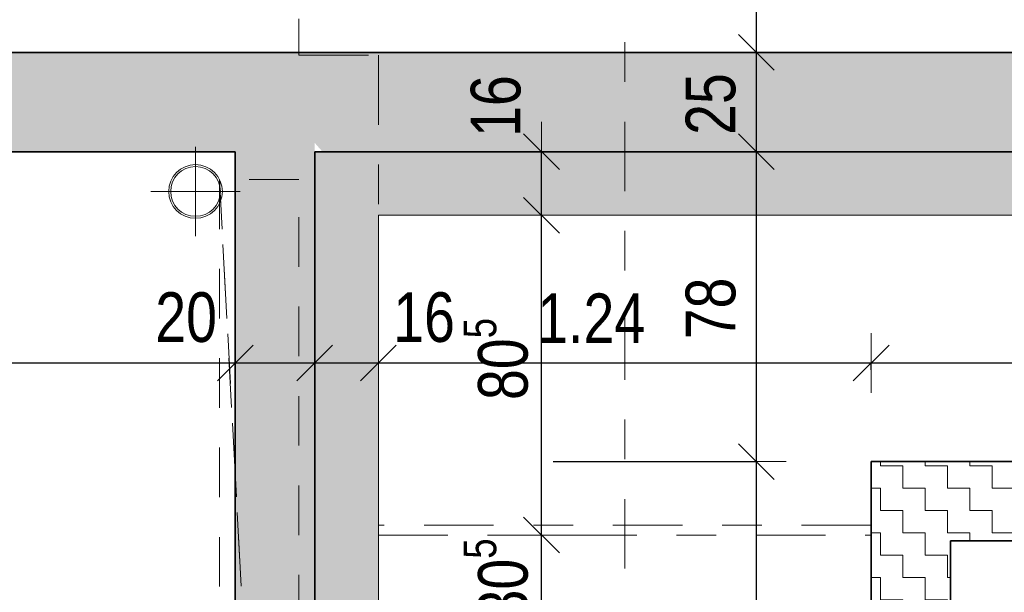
# Model space of a CAD drawing. Header units: metres. Extents: x -75 to 65, y -68 to 92.
# Tile 18 of 32: x 9.31 to 11.79, y 9.69 to 11.14. Entities that reach past the tile are written whole.
import ezdxf

# ---------------------------------------------------------------- set-up
doc = ezdxf.new("R2010")
doc.units = ezdxf.units.M
doc.header["$PDMODE"] = 65
for name, pattern in [('AUSGEZOGEN', [0]), ('STRICHLINIE_S4', [0.275, 0.175, -0.05, 0, -0.05]), ('VERDECKT2_S2', [0.165, 0.125, -0.04])]:
    doc.linetypes.add(name, pattern=pattern)
for name, color, linetype in [('XR$1$010 Aussenwände', 7, 'AUSGEZOGEN'), ('XR$1$010 Aussenwände Bauteilschraffuren', 7, 'AUSGEZOGEN'), ('XR$1$010 Aussenwände Schichttrennlinien', 7, 'AUSGEZOGEN'), ('XR$1$035 Decken', 7, 'AUSGEZOGEN'), ('XR$1$055 Treppen', 7, 'AUSGEZOGEN'), ('XR$1$060 Möbel Einbau', 7, 'AUSGEZOGEN'), ('XR$1$065 Möbel Einrichtung', 7, 'AUSGEZOGEN'), ('XR$1$080 Raumdefinitionen Kontur', 7, 'AUSGEZOGEN'), ('XR$2$200 Schnittlinien', 7, 'AUSGEZOGEN')]:
    doc.layers.add(name, color=color, linetype=linetype)
doc.layers.add('XR$2$STANDARD_1', color=7, linetype='AUSGEZOGEN', lineweight=25)
doc.styles.add('ARIAL', font='ARIAL.TTF')
doc.dimstyles.new('DIMSTYLE_3', dxfattribs={"dimtxt": 0.125, "dimasz": 0.15, "dimexe": 0, "dimexo": 0, "dimgap": 0.0625, "dimtad": 2, "dimrnd": 0.005, "dimzin": 4, "dimdsep": 46, "dimtxsty": 'ARIAL', "dimblk1": 'ALL_ML_STRICH', "dimblk2": 'ALL_ML_STRICH', "dimsah": 1, "dimcen": 0, "dimclrd": 7, "dimclre": 7, "dimclrt": 7, "dimadec": 0, "dimazin": 0, "dimtfac": 1, "dimtdec": 0, "dimtix": 1, "dimtmove": 2, "dimatfit": 3, "dimfxl": 0, "dimtzin": 0, "dimlwd": 0, "dimlwe": 18, "dimarcsym": 0})
doc.dimstyles.new('DIMSTYLE_6', dxfattribs={"dimtxt": 0.125, "dimasz": 0.15, "dimexe": 0, "dimexo": 0, "dimgap": 0.0625, "dimtad": 2, "dimdec": 1, "dimlfac": 100, "dimrnd": 0.5, "dimzin": 4, "dimdsep": 46, "dimtxsty": 'ARIAL', "dimblk1": 'ALL_ML_STRICH', "dimblk2": 'ALL_ML_STRICH', "dimsah": 1, "dimcen": 0, "dimclrd": 7, "dimclre": 7, "dimclrt": 7, "dimadec": 0, "dimazin": 0, "dimtfac": 1, "dimtdec": 0, "dimtix": 1, "dimtmove": 2, "dimatfit": 3, "dimfxl": 0, "dimtzin": 0, "dimlwd": 0, "dimlwe": 18, "dimarcsym": 0})
doc.dimstyles.new('DIMSTYLE_7', dxfattribs={"dimtxt": 0.125, "dimasz": 0.15, "dimexe": 0, "dimexo": 0, "dimgap": 0.0625, "dimtad": 2, "dimdec": 1, "dimlfac": 100, "dimrnd": 0.5, "dimzin": 4, "dimdsep": 46, "dimtxsty": 'ARIAL', "dimblk1": 'ALL_ML_STRICH', "dimblk2": 'ALL_ML_STRICH', "dimsah": 1, "dimcen": 0, "dimclrd": 7, "dimclre": 7, "dimclrt": 7, "dimadec": 0, "dimazin": 0, "dimtfac": 1, "dimtdec": 0, "dimtix": 1, "dimtmove": 2, "dimatfit": 3, "dimfxl": 0, "dimtvp": 1.2, "dimtzin": 0, "dimlwd": 0, "dimlwe": 18, "dimarcsym": 0})
pattern_1 = [(0, (0.1125, 0.1125), (0.05625, 0.05625), [0.05625, -0.05625]), (90, (0.1125, 0.1125), (-0.05625, 0.05625), [0.05625, -0.05625])]

# ---------------------------------------------------------------- blocks, each defined once
blk = doc.blocks.new('ALL_ML_STRICH')
at = {"color": 0, "linetype": 'ByBlock', "lineweight": -2}
for p, q in [((0, -0.5), (0, 0.5)), ((-0.3, -0.3), (0.3, 0.3)), ((-1, 0), (0.5, 0))]:
    blk.add_line(p, q, dxfattribs=at)
blk = doc.blocks.new('*D80')
at = {"layer": 'DEFPOINTS', "color": 7, "linetype": 'AUSGEZOGEN', "lineweight": 18, "transparency": 33554687}
for p in [(10.9074, 10.0235), (10.9074, 7.6935), (11.163, 7.6935)]:
    blk.add_point(p, dxfattribs=at)
at = {"layer": 'XR$2$STANDARD_1', "color": 7, "linetype": 'AUSGEZOGEN', "lineweight": -2, "transparency": 33554687}
for p, q in [((10.6518, 10.0235), (11.163, 10.0235)), ((11.163, 7.6935), (11.163, 10.0235)), ((10.6518, 7.6935), (11.163, 7.6935))]:
    blk.add_line(p, q, dxfattribs=at)
at = {"layer": 'XR$2$STANDARD_1', "color": 7, "linetype": 'AUSGEZOGEN', "lineweight": 18, "transparency": 33554687, "xscale": 0.15, "yscale": 0.15, "zscale": 0.15}
for p, rotation in [((11.163, 10.0235), 90), ((11.163, 7.6935), 270)]:
    blk.add_blockref('ALL_ML_STRICH', p, dxfattribs=dict(at, rotation=rotation))
at = {"layer": 'XR$2$STANDARD_1', "color": 7, "linetype": 'AUSGEZOGEN', "lineweight": 18, "transparency": 33554687, "insert": (11.0483, 8.8657), "char_height": 0.125, "width": 0.4, "attachment_point": 5, "rotation": 90, "style": 'ARIAL'}
blk.add_mtext('\\W0.80;\\A1;{\\A1;{2.33\\H0.082500;\\S^ ;}}', dxfattribs=at)
blk = doc.blocks.new('*D81')
at = {"layer": 'DEFPOINTS', "color": 7, "linetype": 'AUSGEZOGEN', "lineweight": 18, "transparency": 33554687}
for p in [(11.4611, 10.8035), (10.9074, 10.0235), (11.163, 10.0235)]:
    blk.add_point(p, dxfattribs=at)
at = {"layer": 'XR$2$STANDARD_1', "color": 7, "linetype": 'AUSGEZOGEN', "lineweight": -2, "transparency": 33554687}
for p, q in [((11.163, 10.8035), (11.163, 10.8035)), ((11.163, 10.0235), (11.163, 10.8035)), ((10.6518, 10.0235), (11.163, 10.0235))]:
    blk.add_line(p, q, dxfattribs=at)
at = {"layer": 'XR$2$STANDARD_1', "color": 7, "linetype": 'AUSGEZOGEN', "lineweight": 18, "transparency": 33554687, "xscale": 0.15, "yscale": 0.15, "zscale": 0.15}
for p, rotation in [((11.163, 10.8035), 90), ((11.163, 10.0235), 270)]:
    blk.add_blockref('ALL_ML_STRICH', p, dxfattribs=dict(at, rotation=rotation))
at = {"layer": 'XR$2$STANDARD_1', "color": 7, "linetype": 'AUSGEZOGEN', "lineweight": 18, "transparency": 33554687, "insert": (11.0484, 10.4089), "char_height": 0.125, "width": 0.4, "attachment_point": 5, "rotation": 90, "style": 'ARIAL'}
blk.add_mtext('\\W0.80;\\A1;{\\A1;{78\\H0.082500;\\S^ ;}}', dxfattribs=at)
blk = doc.blocks.new('*D82')
at = {"layer": 'DEFPOINTS', "color": 7, "linetype": 'AUSGEZOGEN', "lineweight": 18, "transparency": 33554687}
for p in [(11.163, 11.0535), (11.163, 10.8035), (11.4611, 10.8035)]:
    blk.add_point(p, dxfattribs=at)
at = {"layer": 'XR$2$STANDARD_1', "color": 7, "linetype": 'AUSGEZOGEN', "lineweight": -2, "transparency": 33554687}
for p, q in [((11.163, 11.0535), (11.163, 11.0535)), ((11.163, 10.8035), (11.163, 11.0535)), ((11.163, 10.8035), (11.163, 10.8035))]:
    blk.add_line(p, q, dxfattribs=at)
at = {"layer": 'XR$2$STANDARD_1', "color": 7, "linetype": 'AUSGEZOGEN', "lineweight": 18, "transparency": 33554687, "xscale": 0.15, "yscale": 0.15, "zscale": 0.15}
for p, rotation in [((11.163, 11.0535), 90), ((11.163, 10.8035), 270)]:
    blk.add_blockref('ALL_ML_STRICH', p, dxfattribs=dict(at, rotation=rotation))
at = {"layer": 'XR$2$STANDARD_1', "color": 7, "linetype": 'AUSGEZOGEN', "lineweight": 18, "transparency": 33554687, "insert": (11.0484, 10.9236), "char_height": 0.125, "width": 0.4, "attachment_point": 5, "rotation": 90, "style": 'ARIAL'}
blk.add_mtext('\\W0.80;\\A1;{\\A1;{25\\H0.082500;\\S^ ;}}', dxfattribs=at)
blk = doc.blocks.new('*D83')
at = {"layer": 'DEFPOINTS', "color": 7, "linetype": 'AUSGEZOGEN', "lineweight": 18, "transparency": 33554687}
for p in [(11.163, 11.8885), (11.163, 11.0535), (11.163, 11.0535)]:
    blk.add_point(p, dxfattribs=at)
at = {"layer": 'XR$2$STANDARD_1', "color": 7, "linetype": 'AUSGEZOGEN', "lineweight": -2, "transparency": 33554687}
for p, q in [((11.163, 11.8885), (11.163, 11.8885)), ((11.163, 11.0535), (11.163, 11.8885)), ((11.163, 11.0535), (11.163, 11.0535))]:
    blk.add_line(p, q, dxfattribs=at)
at = {"layer": 'XR$2$STANDARD_1', "color": 7, "linetype": 'AUSGEZOGEN', "lineweight": 18, "transparency": 33554687, "xscale": 0.15, "yscale": 0.15, "zscale": 0.15}
for p, rotation in [((11.163, 11.8885), 90), ((11.163, 11.0535), 270)]:
    blk.add_blockref('ALL_ML_STRICH', p, dxfattribs=dict(at, rotation=rotation))
at = {"layer": 'XR$2$STANDARD_1', "color": 7, "linetype": 'AUSGEZOGEN', "lineweight": 18, "transparency": 33554687, "insert": (11.0483, 11.5117), "char_height": 0.125, "width": 0.4, "attachment_point": 5, "rotation": 90, "style": 'ARIAL'}
blk.add_mtext('\\W0.80;\\A1;{\\A1;{83\\H0.082500;\\S5^ ;}}', dxfattribs=at)
blk = doc.blocks.new('*D106')
at = {"layer": 'DEFPOINTS', "color": 7, "linetype": 'AUSGEZOGEN', "lineweight": 18, "transparency": 33554687}
for p in [(2.2418, 10.6694), (2.2418, 10.2717), (9.8518, 10.2238)]:
    blk.add_point(p, dxfattribs=at)
at = {"layer": 'XR$2$STANDARD_1', "color": 7, "linetype": 'AUSGEZOGEN', "lineweight": -2, "transparency": 33554687}
for p, q in [((2.2418, 10.2717), (2.2418, 10.2717)), ((2.2418, 10.2717), (9.8518, 10.2717)), ((9.8518, 10.2717), (9.8518, 10.2717))]:
    blk.add_line(p, q, dxfattribs=at)
at = {"layer": 'XR$2$STANDARD_1', "color": 7, "linetype": 'AUSGEZOGEN', "lineweight": 18, "transparency": 33554687, "xscale": 0.15, "yscale": 0.15, "zscale": 0.15, "rotation": 180}
blk.add_blockref('ALL_ML_STRICH', (2.2418, 10.2717), dxfattribs=at)
at = {"layer": 'XR$2$STANDARD_1', "color": 7, "linetype": 'AUSGEZOGEN', "lineweight": 18, "transparency": 33554687, "xscale": 0.15, "yscale": 0.15, "zscale": 0.15}
blk.add_blockref('ALL_ML_STRICH', (9.8518, 10.2717), dxfattribs=at)
at = {"layer": 'XR$2$STANDARD_1', "color": 7, "linetype": 'AUSGEZOGEN', "lineweight": 18, "transparency": 33554687, "insert": (6.0636, 10.3863), "char_height": 0.125, "width": 0.4, "attachment_point": 5, "style": 'ARIAL'}
blk.add_mtext('\\W0.80;\\A1;{\\A1;{7.61\\H0.082500;\\S^ ;}}', dxfattribs=at)
blk = doc.blocks.new('*D107')
at = {"layer": 'DEFPOINTS', "color": 7, "linetype": 'AUSGEZOGEN', "lineweight": 18, "transparency": 33554687}
for p in [(9.8518, 10.2717), (10.0518, 10.2717), (9.8518, 10.2238)]:
    blk.add_point(p, dxfattribs=at)
at = {"layer": 'XR$2$STANDARD_1', "color": 7, "linetype": 'AUSGEZOGEN', "lineweight": -2, "transparency": 33554687}
for p, q in [((9.8518, 10.2717), (9.8518, 10.2717)), ((9.8518, 10.2717), (10.0518, 10.2717)), ((10.0518, 10.2717), (10.0518, 10.2717))]:
    blk.add_line(p, q, dxfattribs=at)
at = {"layer": 'XR$2$STANDARD_1', "color": 7, "linetype": 'AUSGEZOGEN', "lineweight": 18, "transparency": 33554687, "xscale": 0.15, "yscale": 0.15, "zscale": 0.15, "rotation": 180}
blk.add_blockref('ALL_ML_STRICH', (9.8518, 10.2717), dxfattribs=at)
at = {"layer": 'XR$2$STANDARD_1', "color": 7, "linetype": 'AUSGEZOGEN', "lineweight": 18, "transparency": 33554687, "xscale": 0.15, "yscale": 0.15, "zscale": 0.15}
blk.add_blockref('ALL_ML_STRICH', (10.0518, 10.2717), dxfattribs=at)
at = {"layer": 'XR$2$STANDARD_1', "color": 7, "linetype": 'AUSGEZOGEN', "lineweight": 18, "transparency": 33554687, "insert": (9.7281, 10.3863), "char_height": 0.125, "width": 0.4, "attachment_point": 5, "style": 'ARIAL'}
blk.add_mtext('\\W0.80;\\A1;{\\A1;{20\\H0.082500;\\S^ ;}}', dxfattribs=at)
blk = doc.blocks.new('*D108')
at = {"layer": 'DEFPOINTS', "color": 7, "linetype": 'AUSGEZOGEN', "lineweight": 18, "transparency": 33554687}
for p in [(10.2118, 10.2858), (10.0518, 10.2717), (10.0518, 10.2717)]:
    blk.add_point(p, dxfattribs=at)
at = {"layer": 'XR$2$STANDARD_1', "color": 7, "linetype": 'AUSGEZOGEN', "lineweight": -2, "transparency": 33554687}
for p, q in [((10.0518, 10.2717), (10.0518, 10.2717)), ((10.0518, 10.2717), (10.2118, 10.2717)), ((10.2118, 10.2717), (10.2118, 10.2717))]:
    blk.add_line(p, q, dxfattribs=at)
at = {"layer": 'XR$2$STANDARD_1', "color": 7, "linetype": 'AUSGEZOGEN', "lineweight": 18, "transparency": 33554687, "xscale": 0.15, "yscale": 0.15, "zscale": 0.15, "rotation": 180}
blk.add_blockref('ALL_ML_STRICH', (10.0518, 10.2717), dxfattribs=at)
at = {"layer": 'XR$2$STANDARD_1', "color": 7, "linetype": 'AUSGEZOGEN', "lineweight": 18, "transparency": 33554687, "xscale": 0.15, "yscale": 0.15, "zscale": 0.15}
blk.add_blockref('ALL_ML_STRICH', (10.2118, 10.2717), dxfattribs=at)
at = {"layer": 'XR$2$STANDARD_1', "color": 7, "linetype": 'AUSGEZOGEN', "lineweight": 18, "transparency": 33554687, "insert": (10.3268, 10.3863), "char_height": 0.125, "width": 0.4, "attachment_point": 5, "style": 'ARIAL'}
blk.add_mtext('\\W0.80;\\A1;{\\A1;{16\\H0.082500;\\S^ ;}}', dxfattribs=at)
blk = doc.blocks.new('*D109')
at = {"layer": 'DEFPOINTS', "color": 7, "linetype": 'AUSGEZOGEN', "lineweight": 18, "transparency": 33554687}
for p in [(11.4518, 10.4672), (10.2118, 10.2858), (10.2118, 10.2717)]:
    blk.add_point(p, dxfattribs=at)
at = {"layer": 'XR$2$STANDARD_1', "color": 7, "linetype": 'AUSGEZOGEN', "lineweight": -2, "transparency": 33554687}
for p, q in [((10.2118, 10.2717), (10.2118, 10.2717)), ((10.2118, 10.2717), (11.4518, 10.2717)), ((11.4518, 10.2544), (11.4518, 10.2717))]:
    blk.add_line(p, q, dxfattribs=at)
at = {"layer": 'XR$2$STANDARD_1', "color": 7, "linetype": 'AUSGEZOGEN', "lineweight": 18, "transparency": 33554687, "xscale": 0.15, "yscale": 0.15, "zscale": 0.15, "rotation": 180}
blk.add_blockref('ALL_ML_STRICH', (10.2118, 10.2717), dxfattribs=at)
at = {"layer": 'XR$2$STANDARD_1', "color": 7, "linetype": 'AUSGEZOGEN', "lineweight": 18, "transparency": 33554687, "xscale": 0.15, "yscale": 0.15, "zscale": 0.15}
blk.add_blockref('ALL_ML_STRICH', (11.4518, 10.2717), dxfattribs=at)
at = {"layer": 'XR$2$STANDARD_1', "color": 7, "linetype": 'AUSGEZOGEN', "lineweight": 18, "transparency": 33554687, "insert": (10.7473, 10.3842), "char_height": 0.125, "width": 0.4, "attachment_point": 5, "style": 'ARIAL'}
blk.add_mtext('\\W0.80;\\A1;{\\A1;{1.24\\H0.082500;\\S^ ;}}', dxfattribs=at)
blk = doc.blocks.new('*D110')
at = {"layer": 'DEFPOINTS', "color": 7, "linetype": 'AUSGEZOGEN', "lineweight": 18, "transparency": 33554687}
for p in [(11.4518, 10.4672), (13.4518, 10.362), (11.4518, 10.2717)]:
    blk.add_point(p, dxfattribs=at)
at = {"layer": 'XR$2$STANDARD_1', "color": 7, "linetype": 'AUSGEZOGEN', "lineweight": -2, "transparency": 33554687}
for p, q in [((11.4518, 10.2544), (11.4518, 10.2717)), ((11.4518, 10.2717), (13.4518, 10.2717)), ((13.4518, 10.2717), (13.4518, 10.2717))]:
    blk.add_line(p, q, dxfattribs=at)
at = {"layer": 'XR$2$STANDARD_1', "color": 7, "linetype": 'AUSGEZOGEN', "lineweight": 18, "transparency": 33554687, "xscale": 0.15, "yscale": 0.15, "zscale": 0.15, "rotation": 180}
blk.add_blockref('ALL_ML_STRICH', (11.4518, 10.2717), dxfattribs=at)
at = {"layer": 'XR$2$STANDARD_1', "color": 7, "linetype": 'AUSGEZOGEN', "lineweight": 18, "transparency": 33554687, "xscale": 0.15, "yscale": 0.15, "zscale": 0.15}
blk.add_blockref('ALL_ML_STRICH', (13.4518, 10.2717), dxfattribs=at)
at = {"layer": 'XR$2$STANDARD_1', "color": 7, "linetype": 'AUSGEZOGEN', "lineweight": 18, "transparency": 33554687, "insert": (12.0641, 10.3863), "char_height": 0.125, "width": 0.4, "attachment_point": 5, "style": 'ARIAL'}
blk.add_mtext('\\W0.80;\\A1;{\\A1;{2.00\\H0.082500;\\S^ ;}}', dxfattribs=at)
blk = doc.blocks.new('*D202')
at = {"layer": 'DEFPOINTS', "color": 7, "linetype": 'AUSGEZOGEN', "lineweight": 18, "transparency": 33554687}
for p in [(10.68, 9.8385), (10.6224, 9.5335), (10.6425, 9.5335)]:
    blk.add_point(p, dxfattribs=at)
at = {"layer": 'XR$2$STANDARD_1', "color": 7, "linetype": 'AUSGEZOGEN', "lineweight": -2, "transparency": 33554687}
for p, q in [((10.6224, 9.8385), (10.6224, 9.8385)), ((10.6224, 9.5335), (10.6224, 9.8385)), ((10.6224, 9.5335), (10.6224, 9.5335))]:
    blk.add_line(p, q, dxfattribs=at)
at = {"layer": 'XR$2$STANDARD_1', "color": 7, "linetype": 'AUSGEZOGEN', "lineweight": 18, "transparency": 33554687, "xscale": 0.15, "yscale": 0.15, "zscale": 0.15}
for p, rotation in [((10.6224, 9.8385), 90), ((10.6224, 9.5335), 270)]:
    blk.add_blockref('ALL_ML_STRICH', p, dxfattribs=dict(at, rotation=rotation))
at = {"layer": 'XR$2$STANDARD_1', "color": 7, "linetype": 'AUSGEZOGEN', "lineweight": 18, "transparency": 33554687, "insert": (10.5077, 9.7267), "char_height": 0.125, "width": 0.4, "attachment_point": 5, "rotation": 90, "style": 'ARIAL'}
blk.add_mtext('\\W0.80;\\A1;{\\A1;{30\\H0.082500;\\S5^ ;}}', dxfattribs=at)
blk = doc.blocks.new('*D203')
at = {"layer": 'DEFPOINTS', "color": 7, "linetype": 'AUSGEZOGEN', "lineweight": 18, "transparency": 33554687}
for p in [(10.8318, 10.6435), (10.6224, 9.8385), (10.68, 9.8385)]:
    blk.add_point(p, dxfattribs=at)
at = {"layer": 'XR$2$STANDARD_1', "color": 7, "linetype": 'AUSGEZOGEN', "lineweight": -2, "transparency": 33554687}
for p, q in [((10.6224, 10.6435), (10.6224, 10.6435)), ((10.6224, 9.8385), (10.6224, 10.6435)), ((10.6224, 9.8385), (10.6224, 9.8385))]:
    blk.add_line(p, q, dxfattribs=at)
at = {"layer": 'XR$2$STANDARD_1', "color": 7, "linetype": 'AUSGEZOGEN', "lineweight": 18, "transparency": 33554687, "xscale": 0.15, "yscale": 0.15, "zscale": 0.15}
for p, rotation in [((10.6224, 10.6435), 90), ((10.6224, 9.8385), 270)]:
    blk.add_blockref('ALL_ML_STRICH', p, dxfattribs=dict(at, rotation=rotation))
at = {"layer": 'XR$2$STANDARD_1', "color": 7, "linetype": 'AUSGEZOGEN', "lineweight": 18, "transparency": 33554687, "insert": (10.5077, 10.2817), "char_height": 0.125, "width": 0.4, "attachment_point": 5, "rotation": 90, "style": 'ARIAL'}
blk.add_mtext('\\W0.80;\\A1;{\\A1;{80\\H0.082500;\\S5^ ;}}', dxfattribs=at)
blk = doc.blocks.new('*D204')
at = {"layer": 'DEFPOINTS', "color": 7, "linetype": 'AUSGEZOGEN', "lineweight": 18, "transparency": 33554687}
for p in [(10.7431, 10.8035), (10.6224, 10.6435), (10.8318, 10.6435)]:
    blk.add_point(p, dxfattribs=at)
at = {"layer": 'XR$2$STANDARD_1', "color": 7, "linetype": 'AUSGEZOGEN', "lineweight": -2, "transparency": 33554687}
for p, q in [((10.6224, 10.8035), (10.6224, 10.8035)), ((10.6224, 10.6435), (10.6224, 10.8035)), ((10.6224, 10.6435), (10.6224, 10.6435))]:
    blk.add_line(p, q, dxfattribs=at)
at = {"layer": 'XR$2$STANDARD_1', "color": 7, "linetype": 'AUSGEZOGEN', "lineweight": 18, "transparency": 33554687, "xscale": 0.15, "yscale": 0.15, "zscale": 0.15}
for p, rotation in [((10.6224, 10.8035), 90), ((10.6224, 10.6435), 270)]:
    blk.add_blockref('ALL_ML_STRICH', p, dxfattribs=dict(at, rotation=rotation))
at = {"layer": 'XR$2$STANDARD_1', "color": 7, "linetype": 'AUSGEZOGEN', "lineweight": 18, "transparency": 33554687, "insert": (10.5077, 10.9185), "char_height": 0.125, "width": 0.4, "attachment_point": 5, "rotation": 90, "style": 'ARIAL'}
blk.add_mtext('\\W0.80;\\A1;{\\A1;{16\\H0.082500;\\S^ ;}}', dxfattribs=at)

msp = doc.modelspace()

# ---------------------------------------------------------------- hatches: boundary and pattern name
at = {"layer": 'XR$1$010 Aussenwände Bauteilschraffuren', "linetype": 'AUSGEZOGEN', "lineweight": 13, "transparency": 33554687}
h = msp.add_hatch(dxfattribs=at)
h.set_pattern_fill('MUSTER', scale=0.05625, style=0, pattern_type=2)
h.set_pattern_definition(pattern_1)
h.paths.add_polyline_path([(10.0518, 10.8257), (10.0713, 10.8035), (14.8323, 10.8035), (14.8518, 10.8257), (14.8518, 7.4235), (15.0518, 7.4235), (15.0518, 10.8035), (15.9518, 10.8035), (15.9518, 11.0535), (15.0518, 11.0535), (15.0518, 11.0535), (1.9918, 11.0535), (1.9918, 7.2135), (2.2418, 7.2135), (2.2418, 10.8035), (9.8518, 10.8035), (9.8518, 6.0735), (11.7518, 6.0735), (11.7518, 6.2735), (10.0518, 6.2735)], flags=0)
h = msp.add_hatch(dxfattribs=at)
h.set_pattern_fill('MUSTER', scale=375, style=0, pattern_type=2)
h.set_pattern_definition([(0, (750, 750), (375, 375), [375, -375]), (90, (750, 750), (-375, 375), [375, -375])])
h.paths.add_polyline_path([(10.0713, 10.8035), (10.0518, 10.8257), (10.0518, 10.8035)], flags=0)
h = msp.add_hatch(dxfattribs=at)
h.set_pattern_fill('MUSTER', scale=0.0375, angle=90, style=0, pattern_type=2)
h.set_pattern_definition([(90, (-0.075, 0.075), (-0.0375, 0.0375), [0.0375, -0.0375]), (180, (-0.075, 0.075), (-0.0375, -0.0375), [0.0375, -0.0375])])
h.paths.add_polyline_path([(10.0518, 10.8035), (10.0518, 6.2735), (10.2118, 6.2735), (10.2118, 10.8035)], flags=0)
h = msp.add_hatch(dxfattribs=at)
h.set_pattern_fill('MUSTER', scale=0.0375, style=0, pattern_type=2)
h.set_pattern_definition([(0, (0.075, 0.075), (0.0375, 0.0375), [0.0375, -0.0375]), (90, (0.075, 0.075), (-0.0375, 0.0375), [0.0375, -0.0375])])
h.paths.add_polyline_path([(14.6918, 10.8035), (10.2118, 10.8035), (10.2118, 10.6435), (14.6918, 10.6435)], flags=0)
h = msp.add_hatch(dxfattribs=at)
h.set_pattern_fill('MUSTER', scale=0.05625, style=0, pattern_type=2)
h.set_pattern_definition(pattern_1)
h.paths.add_polyline_path([(11.6518, 10.0235), (11.4518, 10.0235), (11.6518, 9.8235)], flags=0)
h = msp.add_hatch(dxfattribs=at)
h.set_pattern_fill('MUSTER', scale=0.05625, style=0, pattern_type=2)
h.set_pattern_definition(pattern_1)
h.paths.add_polyline_path([(11.6518, 9.8235), (11.4518, 10.0235), (11.4518, 9.8235)], flags=0)
h = msp.add_hatch(dxfattribs=at)
h.set_pattern_fill('MUSTER', scale=0.05625, style=0, pattern_type=2)
h.set_pattern_definition(pattern_1)
h.paths.add_polyline_path([(11.6518, 9.8235), (13.2518, 9.8235), (13.2518, 10.0235), (11.6518, 10.0235)], flags=0)
h = msp.add_hatch(dxfattribs=at)
h.set_pattern_fill('MUSTER', scale=0.05625, style=0, pattern_type=2)
h.set_pattern_definition(pattern_1)
h.paths.add_polyline_path([(11.6518, 7.8935), (11.6518, 9.8235), (11.4518, 9.8235), (11.4518, 7.8935)], flags=0)

# ---------------------------------------------------------------- linework, layer by layer
at = {"layer": 'XR$1$010 Aussenwände', "color": 7, "linetype": 'AUSGEZOGEN', "lineweight": 35, "transparency": 33554687}
for p, q in [((9.8518, 11.0535), (2.2418, 11.0535)), ((15.0518, 11.0535), (9.8518, 11.0535)), ((2.2418, 10.8035), (9.8518, 10.8035)), ((9.8518, 10.8035), (9.8518, 6.0735)), ((11.4518, 10.0235), (11.4518, 9.8235)), ((13.2518, 10.0235), (11.4518, 10.0235)), ((11.4518, 9.8235), (11.4518, 7.8935)), ((11.6518, 9.8235), (13.2518, 9.8235)), ((11.6518, 7.8935), (11.6518, 9.8235))]:
    msp.add_line(p, q, dxfattribs=at)
at = {"layer": 'XR$1$010 Aussenwände', "color": 7, "linetype": 'AUSGEZOGEN', "lineweight": 18, "transparency": 33554687}
for p, q in [((10.2118, 6.4335), (10.2118, 10.6435)), ((10.2118, 10.6435), (14.6918, 10.6435))]:
    msp.add_line(p, q, dxfattribs=at)
at = {"layer": 'XR$1$010 Aussenwände Schichttrennlinien', "color": 7, "linetype": 'AUSGEZOGEN', "lineweight": 35, "transparency": 33554687}
for p, q in [((10.0518, 10.8035), (10.0713, 10.8035)), ((10.0518, 6.2735), (10.0518, 10.8035)), ((10.0518, 10.8035), (10.0713, 10.8035)), ((10.2118, 10.8035), (10.0713, 10.8035)), ((10.2118, 10.8035), (10.0713, 10.8035)), ((10.2118, 10.8035), (14.8323, 10.8035))]:
    msp.add_line(p, q, dxfattribs=at)
at = {"layer": 'XR$1$035 Decken', "color": 7, "linetype": 'STRICHLINIE_S4', "lineweight": 13, "transparency": 33554687}
for p, q in [((10.0118, 11.8885), (10.0118, 11.0463)), ((10.0118, 11.0463), (10.2118, 11.0463)), ((10.2118, 11.0463), (10.2118, 9.5585)), ((11.4518, 9.5585), (11.4518, 10.0235)), ((11.4518, 10.0235), (13.4518, 10.0235))]:
    msp.add_line(p, q, dxfattribs=at)
at = {"layer": 'XR$1$035 Decken', "color": 7, "linetype": 'AUSGEZOGEN', "lineweight": 18, "transparency": 33554687}
msp.add_line((22.9418, 11.0535), (1.9918, 11.0535), dxfattribs=at)
at = {"layer": 'XR$1$055 Treppen', "color": 7, "linetype": 'STRICHLINIE_S4', "lineweight": 13, "transparency": 33554687}
msp.add_line((11.4518, 9.8635), (10.2118, 9.8635), dxfattribs=at)
at = {"layer": 'XR$1$060 Möbel Einbau', "color": 14, "linetype": 'AUSGEZOGEN', "lineweight": 13, "transparency": 33554687}
for q in [(9.7518, 10.816), (9.6393, 10.7035), (9.7518, 10.591), (9.8643, 10.7035)]:
    msp.add_line((9.7518, 10.7035), q, dxfattribs=at)
for radius in [0.0675, 0.0625]:
    msp.add_circle((9.7518, 10.7035), radius, dxfattribs=at)
at = {"layer": 'XR$1$065 Möbel Einrichtung', "color": 212, "linetype": 'VERDECKT2_S2', "lineweight": 13, "transparency": 33554687}
for p, q in [((10.0118, 10.7335), (9.8118, 10.7335)), ((9.8118, 10.7335), (9.972, 7.7487)), ((9.8118, 10.7335), (9.8118, 7.5885)), ((9.972, 7.7487), (9.8118, 10.7335)), ((10.0118, 7.5885), (10.0118, 10.7335))]:
    msp.add_line(p, q, dxfattribs=at)
at = {"layer": 'XR$1$080 Raumdefinitionen Kontur', "color": 51, "linetype": 'AUSGEZOGEN', "lineweight": 13, "transparency": 33554687}
for p, q in [((9.8518, 10.8022), (2.2418, 10.8022)), ((9.8518, 6.0735), (9.8518, 10.8022)), ((14.6918, 10.6435), (10.2118, 10.6435)), ((10.2118, 10.6435), (10.2118, 6.4335))]:
    msp.add_line(p, q, dxfattribs=at)
at = {"layer": 'XR$2$200 Schnittlinien', "color": 7, "linetype": 'STRICHLINIE_S4', "lineweight": 13, "transparency": 33554687}
msp.add_line((10.8318, 13.7291), (10.8318, 9.1205), dxfattribs=at)
at = {"layer": 'XR$2$STANDARD_1', "color": 7, "linetype": 'STRICHLINIE_S4', "lineweight": 13, "transparency": 33554687}
msp.add_line((10.2118, 9.8385), (11.4518, 9.8385), dxfattribs=at)

# ---------------------------------------------------------------- dimensions: what is measured, and where the dimension line sits
at = {"layer": 'XR$2$STANDARD_1', "color": 7, "linetype": 'AUSGEZOGEN', "lineweight": 18, "transparency": 33554687}
for base, p1, p2, dimstyle, picture, middle in [((11.163, 11.8885), (11.163, 11.0535), (11.163, 11.8885), 'DIMSTYLE_6', '*D83', (11.0483, 11.5117)), ((11.163, 11.0535), (11.163, 10.8035), (11.163, 11.0535), 'DIMSTYLE_7', '*D82', (11.0484, 10.9236)), ((10.6224, 10.8035), (10.6224, 10.6435), (10.6224, 10.8035), 'DIMSTYLE_7', '*D204', (10.5077, 10.9185)), ((11.163, 10.8035), (10.6518, 10.0235), (11.163, 10.8035), 'DIMSTYLE_6', '*D81', (11.0484, 10.4089)), ((10.6224, 10.6435), (10.6224, 9.8385), (10.6224, 10.6435), 'DIMSTYLE_6', '*D203', (10.5077, 10.2817)), ((11.163, 10.0235), (10.6518, 7.6935), (10.6518, 10.0235), 'DIMSTYLE_3', '*D80', (11.0483, 8.8657)), ((10.6224, 9.8385), (10.6224, 9.5335), (10.6224, 9.8385), 'DIMSTYLE_7', '*D202', (10.5077, 9.7267))]:
    dim = msp.add_linear_dim(base=base, p1=p1, p2=p2, angle=90, dimstyle=dimstyle, override={"dimpost": '<>', "dimclrd": 7, "dimclre": 7, "dimclrt": 7, "dimlwd": 0, "dimlwe": 18}, dxfattribs=at)
    dim.commit()
    dim.dimension.update_dxf_attribs({"geometry": picture, "text_midpoint": middle, "dimtype": 160})
for base, p1, p2, dimstyle, picture, middle in [((9.8518, 10.2717), (2.2418, 10.2717), (9.8518, 10.2717), 'DIMSTYLE_3', '*D106', (6.0636, 10.3863)), ((10.0518, 10.2717), (9.8518, 10.2717), (10.0518, 10.2717), 'DIMSTYLE_7', '*D107', (9.7281, 10.3863)), ((10.2118, 10.2717), (10.0518, 10.2717), (10.2118, 10.2717), 'DIMSTYLE_7', '*D108', (10.3268, 10.3863)), ((11.4518, 10.2717), (10.2118, 10.2717), (11.4518, 10.2544), 'DIMSTYLE_3', '*D109', (10.7473, 10.3842)), ((13.4518, 10.2717), (11.4518, 10.2544), (13.4518, 10.2717), 'DIMSTYLE_3', '*D110', (12.0641, 10.3863))]:
    dim = msp.add_linear_dim(base=base, p1=p1, p2=p2, dimstyle=dimstyle, override={"dimpost": '<>', "dimclrd": 7, "dimclre": 7, "dimclrt": 7, "dimlwd": 0, "dimlwe": 18}, dxfattribs=at)
    dim.commit()
    dim.dimension.update_dxf_attribs({"geometry": picture, "text_midpoint": middle, "dimtype": 160})

doc.saveas('drawing.dxf')
